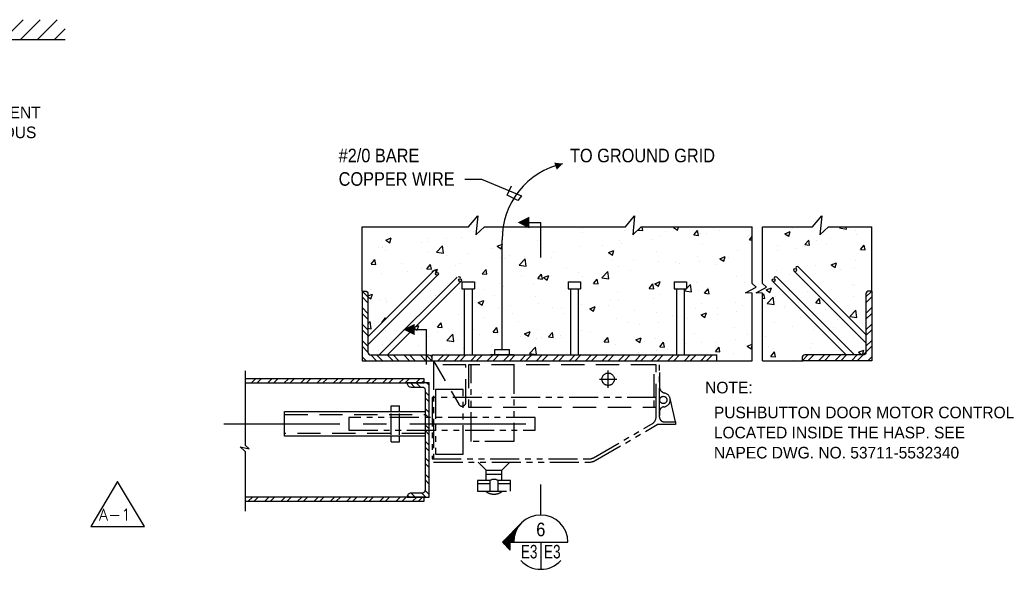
# Model space of a CAD drawing. Extents: x -762 to 3250, y 148 to 2899.
# Tile 4 of 9: x 12 to 1029, y 1613 to 2180. Entities that reach past the tile are written whole.
import ezdxf
from ezdxf.enums import TextEntityAlignment as Align

# ---------------------------------------------------------------- set-up
doc = ezdxf.new("R2010")
doc.units = 0
doc.header["$LTSCALE"] = 96
doc.header["$MEASUREMENT"] = 0
for name, pattern in [('CENTER', [2, 1.25, -0.25, 0.25, -0.25]), ('HIDDEN', [0.375, 0.25, -0.125]), ('PHANTOM', [2.5, 1.25, -0.25, 0.25, -0.25, 0.25, -0.25]), ('PHANTOM4', [0.625, 0.3125, -0.0625, 0.0625, -0.0625, 0.0625, -0.0625])]:
    doc.linetypes.add(name, pattern=pattern)
doc.layers.get('0').update_dxf_attribs({"linetype": 'CONTINUOUS'})
for name, color, linetype in [('E2', 2, 'CONTINUOUS'), ('REV-A1', 2, 'CONTINUOUS'), ('S2', 7, 'CONTINUOUS'), ('S3', 4, 'CONTINUOUS'), ('S4', 2, 'CONTINUOUS'), ('S5', 1, 'CONTINUOUS'), ('S6', 1, 'CONTINUOUS'), ('S7', 3, 'CONTINUOUS')]:
    doc.layers.add(name, color=color, linetype=linetype)
doc.styles.add('L120', font='simplex.shx', dxfattribs={"height": 13.44})
doc.styles.get("Standard").update_dxf_attribs({"font": 'sx-frac.shx'})
doc.styles.add('SX-FRAC', font='SX-FRAC.shx', dxfattribs={"width": 0.9, "height": 14})

# ---------------------------------------------------------------- blocks, each defined once
blk = doc.blocks.new('*X24')
at = {"color": 0}
for p, q in [((204.3, 1388.7), (221.7, 1406.1)), ((218.6, 1385.4), (239.4, 1406.1)), ((236.3, 1385.4), (257, 1406.1)), ((254, 1385.4), (274.7, 1406.1)), ((271.7, 1385.4), (292.4, 1406.1)), ((289.3, 1385.4), (310.1, 1406.1)), ((307, 1385.4), (327.7, 1406.1)), ((324.7, 1385.4), (345.4, 1406.1)), ((342.4, 1385.4), (363.1, 1406.1)), ((360, 1385.4), (380.8, 1406.1)), ((377.7, 1385.4), (398.5, 1406.1)), ((395.4, 1385.4), (416.1, 1406.1)), ((413.1, 1385.4), (433.8, 1406.1)), ((430.8, 1385.4), (451.5, 1406.1)), ((448.4, 1385.4), (469.2, 1406.1)), ((466.1, 1385.4), (486.8, 1406.1)), ((483.8, 1385.4), (504.5, 1406.1)), ((501.5, 1385.4), (522.2, 1406.1)), ((519.1, 1385.4), (539.9, 1406.1)), ((536.8, 1385.4), (557.6, 1406.1)), ((554.5, 1385.4), (575.2, 1406.1)), ((572.2, 1385.4), (592.9, 1406.1)), ((589.9, 1385.4), (610.6, 1406.1)), ((607.5, 1385.4), (628.3, 1406.1)), ((625.2, 1385.4), (645.9, 1406.1)), ((642.9, 1385.4), (663.6, 1406.1)), ((660.6, 1385.4), (681.3, 1406.1)), ((678.2, 1385.4), (699, 1406.1)), ((695.9, 1385.4), (707.1, 1396.5))]:
    blk.add_line(p, q, dxfattribs=at)
blk = doc.blocks.new('A-1')
at = {"layer": 'REV-A1'}
blk.add_lwpolyline([(-28, -19.2), (27.5, -19.2), (-0.3, 27.2)], close=True, dxfattribs=at)
at = {"layer": 'REV-A1', "style": 'L120'}
blk.add_text('A-1', height=12, dxfattribs=at).set_placement((-2.8, -13.2), align=Align.CENTER)
blk = doc.blocks.new('*X10')
at = {"color": 0}
for p, q in [((636.8, 1120), (636.8, 1120)), ((696.2, 1120), (696.2, 1120)), ((742.2, 1123.6), (742.2, 1123.6)), ((753.5, 1118.2), (754.6, 1119.5)), ((758.3, 1117.7), (757.6, 1121.3)), ((790, 1120.8), (791.3, 1121.3)), ((790, 1120.8), (793.9, 1118.1)), ((793.9, 1118.1), (795, 1121.3)), ((492.8, 1107.8), (498.4, 1110)), ((496.8, 1105.1), (498.4, 1110)), ((536.4, 1109.1), (536.4, 1109.1)), ((555.9, 1109.4), (555.9, 1109.4)), ((570.5, 1110.8), (570.5, 1110.8)), ((583, 1117.1), (583, 1117.1)), ((586.2, 1113.3), (586.2, 1113.3)), ((612, 1116.8), (612, 1116.8)), ((695.5, 1115.6), (695.5, 1115.6)), ((738.9, 1118.2), (738.9, 1118.2)), ((753.5, 1118.2), (758.3, 1117.7)), ((775.2, 1112.5), (775.2, 1112.5)), ((781.6, 1116.4), (781.6, 1116.4)), ((810.9, 1113.1), (814.7, 1117.7)), ((810.9, 1113.1), (815.6, 1112.7)), ((815.6, 1112.7), (814.7, 1117.7)), ((815.6, 1117.6), (815.6, 1117.6)), ((817.4, 1115), (817.4, 1115)), ((824.3, 1114.6), (824.3, 1114.6)), ((837.4, 1117.6), (837.4, 1117.6)), ((866, 1111.6), (866, 1111.6)), ((867, 1112.8), (867, 1112.8)), ((868.2, 1108.1), (871.1, 1111.5)), ((485.4, 1100.1), (485.4, 1100.1)), ((489, 1100), (489, 1100)), ((489.7, 1101.1), (489.7, 1101.1)), ((492.8, 1107.8), (496.8, 1105.1)), ((530.1, 1105.6), (530.1, 1105.6)), ((535.9, 1106.7), (535.9, 1106.7)), ((545.2, 1095.3), (551.4, 1101.8)), ((552.3, 1094.2), (551.4, 1101.8)), ((602.2, 1099.6), (602.2, 1099.6)), ((607.8, 1101.4), (613.4, 1103.6)), ((607.8, 1101.4), (611.8, 1098.7)), ((611.8, 1098.7), (613.4, 1103.6)), ((648.9, 1107.6), (648.9, 1107.6)), ((692.5, 1100.9), (692.5, 1100.9)), ((716.6, 1101.7), (716.6, 1101.7)), ((734.1, 1106.9), (734.1, 1106.9)), ((736.6, 1104.4), (736.6, 1104.4)), ((766.9, 1108.3), (766.9, 1108.3)), ((819.4, 1103.6), (819.4, 1103.6)), ((868.2, 1108.1), (871.1, 1107.9)), ((492.6, 1097.3), (492.6, 1097.3)), ((535.3, 1095.5), (535.3, 1095.5)), ((545.2, 1095.3), (552.3, 1094.2)), ((555.5, 1091.6), (555.5, 1091.6)), ((578, 1093.7), (578, 1093.7)), ((611.1, 1090.1), (611.1, 1090.1)), ((615.7, 1088.4), (615.7, 1088.4)), ((620.7, 1091.9), (620.7, 1091.9)), ((630.5, 1082), (636.8, 1088.5)), ((635.7, 1091.1), (635.7, 1091.1)), ((637.6, 1080.9), (636.8, 1088.5)), ((652.1, 1095.8), (652.1, 1095.8)), ((663.4, 1090.1), (663.4, 1090.1)), ((666, 1095.1), (666, 1095.1)), ((722.8, 1095), (728.4, 1097.2)), ((722.8, 1095), (726.7, 1092.3)), ((726.7, 1092.3), (728.4, 1097.2)), ((772.7, 1095.6), (772.7, 1095.6)), ((814.6, 1091), (814.6, 1091)), ((837.7, 1088.6), (843.3, 1090.7)), ((837.7, 1088.6), (841.7, 1085.9)), ((841.7, 1085.9), (843.3, 1090.7)), ((846.7, 1090.1), (846.7, 1090.1)), ((856.2, 1097), (856.2, 1097)), ((477.7, 1083.1), (481.5, 1087.7)), ((477.7, 1083.1), (482.4, 1082.7)), ((482.4, 1082.7), (481.5, 1087.7)), ((508.9, 1083.6), (508.9, 1083.6)), ((529.1, 1079), (529.1, 1079)), ((535, 1078.1), (538.9, 1082.7)), ((535, 1078.1), (539.8, 1077.7)), ((539.8, 1077.7), (538.9, 1082.7)), ((565.2, 1081.8), (565.2, 1081.8)), ((569.5, 1084.1), (569.5, 1084.1)), ((630.5, 1082), (637.6, 1080.9)), ((679.4, 1079.6), (679.4, 1079.6)), ((726.1, 1087.6), (726.1, 1087.6)), ((733.1, 1080.2), (733.1, 1080.2)), ((748.8, 1086.5), (748.8, 1086.5)), ((774.2, 1085.9), (774.2, 1085.9)), ((791.5, 1084.7), (791.5, 1084.7)), ((796.4, 1083.4), (796.4, 1083.4)), ((816.4, 1086.1), (816.4, 1086.1)), ((834.2, 1082.9), (834.2, 1082.9)), ((488, 1073.4), (488, 1073.4)), ((514.9, 1075.2), (514.9, 1075.2)), ((534.9, 1077.8), (534.9, 1077.8)), ((540.6, 1075.6), (542.7, 1076.4)), ((540.6, 1075.6), (541.3, 1075.1)), ((543.1, 1076.6), (546.2, 1077.8)), ((545, 1074.4), (546.2, 1077.8)), ((592.4, 1073), (596.3, 1077.6)), ((592.4, 1073), (597.2, 1072.6)), ((597.2, 1072.6), (596.3, 1077.6)), ((632.8, 1071.6), (632.8, 1071.6)), ((649.8, 1068), (653.7, 1072.6)), ((649.8, 1068), (654.6, 1067.6)), ((651.2, 1069.1), (651.2, 1069.1)), ((654.6, 1067.6), (653.7, 1072.6)), ((655.5, 1069.2), (661.1, 1071.4)), ((655.5, 1069.2), (659.5, 1066.5)), ((659.5, 1066.5), (661.1, 1071.4)), ((691.6, 1074.2), (691.6, 1074.2)), ((695.5, 1070.2), (695.5, 1070.2)), ((715.5, 1072.8), (715.5, 1072.8)), ((715.9, 1068.8), (722.1, 1075.3)), ((715.9, 1068.8), (723, 1067.7)), ((723, 1067.7), (722.1, 1075.3)), ((745.8, 1076.8), (745.8, 1076.8)), ((855.2, 1070.4), (855.2, 1070.4)), ((586.1, 1063.6), (586.1, 1063.6)), ((610.1, 1063.5), (610.1, 1063.5)), ((614.7, 1059.5), (614.7, 1059.5)), ((645, 1063.5), (645, 1063.5)), ((707.2, 1063), (711, 1067.6)), ((707.2, 1063), (712, 1062.6)), ((712, 1062.6), (711, 1067.6)), ((764.6, 1058), (768.4, 1062.6)), ((764.6, 1058), (769.4, 1057.6)), ((769.4, 1057.6), (768.4, 1062.6)), ((770.5, 1062.8), (776.1, 1064.9)), ((770.5, 1062.8), (774.5, 1060.1)), ((773.2, 1059.2), (773.2, 1059.2)), ((774.5, 1060.1), (776.1, 1064.9)), ((803.3, 1057.7), (807.5, 1062.1)), ((808.4, 1054.5), (807.5, 1062.1)), ((813.6, 1064.4), (813.6, 1064.4)), ((822, 1053), (825.8, 1057.6)), ((825.7, 1058.5), (825.7, 1058.5)), ((826.7, 1052.5), (825.8, 1057.6)), ((862.7, 1063.9), (862.7, 1063.9)), ((474.3, 1050.2), (478.9, 1052)), ((474.3, 1049.2), (477.3, 1047.1)), ((477, 1056.5), (477, 1056.5)), ((477.3, 1047.1), (478.9, 1052)), ((492.8, 1047.6), (492.8, 1047.6)), ((519.7, 1054.7), (519.7, 1054.7)), ((544.1, 1050.2), (544.1, 1050.2)), ((562.4, 1052.9), (562.4, 1052.9)), ((568.5, 1057.5), (568.5, 1057.5)), ((594.7, 1056.9), (594.7, 1056.9)), ((605.1, 1051.1), (605.1, 1051.1)), ((647.8, 1049.3), (647.8, 1049.3)), ((732.2, 1053.6), (732.2, 1053.6)), ((769.4, 1047.9), (769.4, 1047.9)), ((775.3, 1051.9), (775.3, 1051.9)), ((801.3, 1055.6), (803.1, 1057.4)), ((801.3, 1055.6), (808.4, 1054.5)), ((816.1, 1055.9), (816.1, 1055.9)), ((822, 1053), (826.7, 1052.5)), ((487.1, 1046.7), (487.1, 1046.7)), ((493.8, 1043.6), (493.8, 1043.6)), ((493.9, 1045.7), (493.9, 1045.7)), ((588.3, 1043.4), (593.9, 1045.6)), ((588.3, 1043.4), (592.3, 1040.7)), ((592.3, 1040.7), (593.9, 1045.6)), ((622, 1040.3), (622, 1040.3)), ((650.2, 1042.5), (650.2, 1042.5)), ((664.7, 1038.5), (664.7, 1038.5)), ((674.5, 1038.6), (674.5, 1038.6)), ((694.5, 1041.2), (694.5, 1041.2)), ((703.3, 1037), (708.9, 1039.1)), ((707.3, 1034.3), (708.9, 1039.1)), ((722.8, 1039.9), (722.8, 1039.9)), ((724.8, 1045.2), (724.8, 1045.2)), ((733.2, 1045.6), (733.2, 1045.6)), ((812.7, 1037.7), (812.7, 1037.7)), ((818.7, 1042), (818.7, 1042)), ((835.2, 1038.3), (835.2, 1038.3)), ((854.2, 1043.7), (854.2, 1043.7)), ((861.4, 1040.2), (861.4, 1040.2)), ((488.8, 1022.9), (492.6, 1027.5)), ((492.8, 1026.6), (492.6, 1027.5)), ((567.6, 1030.9), (567.6, 1030.9)), ((593.7, 1028), (593.7, 1028)), ((609.1, 1036.9), (609.1, 1036.9)), ((624, 1032), (624, 1032)), ((676.1, 1031.9), (676.1, 1031.9)), ((703.3, 1037), (707.3, 1034.3)), ((707.4, 1036.7), (707.4, 1036.7)), ((750.1, 1034.9), (750.1, 1034.9)), ((772.3, 1032.6), (772.3, 1032.6)), ((788.6, 1030.3), (788.6, 1030.3)), ((818.3, 1030.6), (823.9, 1032.7)), ((818.3, 1030.6), (822.2, 1027.9)), ((822.2, 1027.9), (823.9, 1032.7)), ((835.5, 1031.3), (835.5, 1031.3)), ((855.1, 1033.6), (855.1, 1033.6)), ((474.3, 1021.4), (476.6, 1023.9)), ((477.5, 1016.3), (476.6, 1023.9)), ((486.1, 1020.1), (486.1, 1020.1)), ((488.8, 1022.9), (489.1, 1022.9)), ((524, 1018.7), (526.7, 1019.7)), ((525.1, 1014.9), (526.7, 1019.7)), ((546.1, 1017.9), (550, 1022.5)), ((546.1, 1017.9), (550.9, 1017.5)), ((550.9, 1017.5), (550, 1022.5)), ((573.6, 1025.3), (573.6, 1025.3)), ((603.5, 1012.9), (607.4, 1017.5)), ((608.3, 1012.5), (607.4, 1017.5)), ((629.5, 1023.8), (629.5, 1023.8)), ((731.2, 1027), (731.2, 1027)), ((741.9, 1022.3), (741.9, 1022.3)), ((754.3, 1020.3), (754.3, 1020.3)), ((774.3, 1023), (774.3, 1023)), ((804.6, 1027), (804.6, 1027)), ((853.2, 1017.1), (853.2, 1017.1)), ((474.3, 1016.8), (477.5, 1016.3)), ((522.2, 1016.9), (525.1, 1014.9)), ((536.1, 1007.8), (536.1, 1007.8)), ((546.5, 1012.2), (546.5, 1012.2)), ((555.8, 1004.1), (562, 1010.6)), ((562.9, 1003), (562, 1010.6)), ((582.8, 1015.8), (582.8, 1015.8)), ((589.2, 1010.4), (589.2, 1010.4)), ((603.5, 1012.9), (608.3, 1012.5)), ((608.1, 1010.2), (608.1, 1010.2)), ((631.9, 1008.6), (631.9, 1008.6)), ((636.1, 1011.2), (641.7, 1013.3)), ((636.1, 1011.2), (640, 1008.5)), ((640, 1008.5), (641.7, 1013.3)), ((649.2, 1015.9), (649.2, 1015.9)), ((653.4, 1007.1), (653.4, 1007.1)), ((660.9, 1007.9), (664.8, 1012.4)), ((660.9, 1007.9), (665.7, 1007.4)), ((665.7, 1007.4), (664.8, 1012.4)), ((673.5, 1009.7), (673.5, 1009.7)), ((674.6, 1006.8), (674.6, 1006.8)), ((695.3, 1014.3), (695.3, 1014.3)), ((703.8, 1013.7), (703.8, 1013.7)), ((718.3, 1002.8), (722.1, 1007.4)), ((723.1, 1002.4), (722.1, 1007.4)), ((751, 1004.8), (756.6, 1006.9)), ((755, 1002.1), (756.6, 1006.9)), ((811.7, 1011.1), (811.7, 1011.1)), ((865.8, 1010.3), (865.8, 1010.3)), ((526.2, 999.1), (526.2, 999.1)), ((555.8, 1004.1), (562.9, 1003)), ((566.6, 1004.2), (566.6, 1004.2)), ((602, 998.3), (602, 998.3)), ((602.9, 1000.4), (602.9, 1000.4)), ((641.1, 990.9), (647.4, 997.4)), ((648.3, 989.8), (647.4, 997.4)), ((648.6, 1006.3), (648.6, 1006.3)), ((717.3, 1005), (717.3, 1005)), ((718.3, 1002.8), (723.1, 1002.4)), ((730.2, 1000.4), (730.2, 1000.4)), ((751, 1004.8), (755, 1002.1)), ((760, 1003.2), (760, 1003.2)), ((771.3, 1006), (771.3, 1006)), ((775.7, 997.8), (779.5, 1002.4)), ((775.7, 997.8), (780.5, 997.4)), ((780.5, 997.4), (779.5, 1002.4)), ((802.7, 1001.4), (802.7, 1001.4)), ((819.1, 1002.3), (819.1, 1002.3)), ((833.1, 992.8), (836.9, 997.4)), ((834.1, 1002.1), (834.1, 1002.1)), ((837.8, 992.4), (836.9, 997.4)), ((854.1, 1004.7), (854.1, 1004.7)), ((866, 998.4), (871.1, 1000.3)), ((866, 998.4), (870, 995.7)), ((870, 995.7), (871.1, 998.9)), ((552.6, 993.8), (552.6, 993.8)), ((555.3, 990.3), (555.3, 990.3)), ((572.6, 996.4), (572.6, 996.4)), ((641.1, 990.9), (648.3, 989.8)), ((648.2, 989.2), (648.2, 989.2)), ((753.3, 991.4), (753.3, 991.4)), ((772.5, 994.3), (772.5, 994.3)), ((783.6, 995.4), (783.6, 995.4)), ((833.1, 992.8), (837.8, 992.4)), ((852.3, 990.5), (852.3, 990.5))]:
    blk.add_line(p, q, dxfattribs=at)
blk = doc.blocks.new('*X11')
at = {"color": 0}
for p, q in [((528.1, 1052.4), (528.1, 1052.4)), ((539.4, 1055.6), (539.4, 1055.6)), ((536.6, 1043.9), (536.6, 1043.9)), ((492.8, 1014.7), (492.8, 1014.7)), ((503.8, 1014), (503.8, 1014)), ((489.5, 999.8), (489.5, 999.8)), ((485.1, 993.5), (485.1, 993.5))]:
    blk.add_line(p, q, dxfattribs=at)
blk = doc.blocks.new('*X13')
at = {"color": 0}
for p, q in [((896.3, 1076), (896.3, 1076)), ((909.4, 1071.9), (909.4, 1071.9)), ((885.5, 1056.4), (891.1, 1058.5)), ((889.5, 1053.7), (891.1, 1058.5)), ((882, 1051.1), (883.2, 1052.5)), ((882, 1047.7), (884.1, 1047.5)), ((884.1, 1047.5), (883.2, 1052.5)), ((885.5, 1056.4), (889.5, 1053.7)), ((886.7, 1042.3), (892.9, 1048.8)), ((893.8, 1041.2), (892.9, 1048.8)), ((895.3, 1049.4), (895.3, 1049.4)), ((928.6, 1054.3), (928.6, 1054.3)), ((936.7, 1042.9), (940.6, 1047.5)), ((941.5, 1042.5), (940.6, 1047.5)), ((886.7, 1042.3), (893.8, 1041.2)), ((904.1, 1038.4), (904.1, 1038.4)), ((905.5, 1040.2), (905.5, 1040.2)), ((936.7, 1042.9), (941.5, 1042.5)), ((920.9, 1027.7), (920.9, 1027.7)), ((946.8, 1036.6), (946.8, 1036.6)), ((894.3, 1022.7), (894.3, 1022.7)), ((912.4, 1018.3), (912.4, 1018.3)), ((955, 1018), (955, 1018)), ((959.1, 1026.3), (959.1, 1026.3)), ((963.6, 1025.9), (963.6, 1025.9)), ((884.4, 1008.7), (884.4, 1008.7)), ((934.9, 1015.3), (934.9, 1015.3)), ((975.3, 1007.2), (975.3, 1007.2)), ((888.1, 997.8), (888.1, 997.8)), ((933.8, 1001.2), (933.8, 1001.2)), ((890.4, 987.8), (894.3, 992.4)), ((890.4, 987.8), (895.2, 987.4)), ((893.3, 996.1), (893.3, 996.1)), ((895.2, 987.4), (894.3, 992.4)), ((930.9, 996), (930.9, 996)), ((964.2, 990.4), (964.2, 990.4)), ((973.6, 994.2), (973.6, 994.2)), ((981, 992), (986.6, 994.1)), ((981, 992), (983.6, 990.2)), ((985.4, 990.5), (986.6, 994.1)), ((913.9, 983.8), (913.9, 983.8))]:
    blk.add_line(p, q, dxfattribs=at)
blk = doc.blocks.new('*X12')
at = {"color": 0}
for p, q in [((912.7, 1119.6), (912.7, 1119.6)), ((935.6, 1120), (935.6, 1120)), ((961.4, 1120.3), (962.5, 1121.3)), ((961.4, 1120.3), (968.6, 1119.2)), ((968.6, 1119.2), (968.3, 1121.3)), ((904.9, 1114.4), (910.5, 1116.6)), ((904.9, 1114.4), (908.9, 1111.7)), ((908.9, 1111.7), (910.5, 1116.6)), ((909.7, 1111), (909.7, 1111)), ((952.4, 1109.2), (952.4, 1109.2)), ((978.3, 1118.2), (978.3, 1118.2)), ((979.2, 1113.8), (979.2, 1113.8)), ((897.2, 1102.6), (897.2, 1102.6)), ((917.2, 1099.4), (917.2, 1099.4)), ((925.6, 1103.1), (929.5, 1107.7)), ((925.6, 1103.1), (930.4, 1102.7)), ((930.4, 1102.7), (929.5, 1107.7)), ((937.6, 1107.8), (937.6, 1107.8)), ((947.5, 1103.3), (947.5, 1103.3)), ((983, 1098.1), (986.9, 1102.7)), ((987.8, 1097.7), (986.9, 1102.7)), ((897.2, 1096.7), (897.2, 1096.7)), ((983, 1098.1), (987.8, 1097.7)), ((919.6, 1079.3), (919.6, 1079.3)), ((936.7, 1081.1), (936.7, 1081.1)), ((952.7, 1082.2), (958.3, 1084.3)), ((952.7, 1082.2), (956.7, 1079.5)), ((956, 1079.9), (956, 1079.9)), ((956.7, 1079.5), (958.3, 1084.3)), ((977, 1078.4), (977, 1078.4)), ((978.2, 1087.1), (978.2, 1087.1)), ((962.3, 1077.5), (962.3, 1077.5)), ((975.2, 1062.3), (975.2, 1062.3)), ((977.2, 1060.5), (977.2, 1060.5)), ((976, 1049.5), (976, 1049.5)), ((956, 1046.9), (956, 1046.9)), ((972, 1029.1), (978.3, 1035.6)), ((972, 1029.1), (979.2, 1028)), ((976.3, 1033.9), (976.3, 1033.9)), ((979.2, 1028), (978.3, 1035.6)), ((985.3, 1022), (985.3, 1022))]:
    blk.add_line(p, q, dxfattribs=at)

msp = doc.modelspace()

# ---------------------------------------------------------------- linework, layer by layer
at = {"color": 2}
msp.add_line((58.89408, 2159.04347), (-443.8647, 2159.04347), dxfattribs=at)
at = {"color": 1, "linetype": 'PHANTOM4'}
msp.add_line((439.47279, 1827.78803), (439.47279, 1723.20857), dxfattribs=at)
at = {"layer": 'S2', "color": 4}
for p, q in [((510.18166, 1839.51184), (510.18166, 1952.68331)), ((498.32437, 1834.42573), (522.03895, 1834.42573))]:
    msp.add_line(p, q, dxfattribs=at)
at = {"layer": 'S2', "color": 3}
for p, q in [((365.60311, 1899.78803), (365.60311, 1827.78803)), ((891.91739, 1899.78803), (891.91739, 1827.78803)), ((437.60311, 1833.78803), (731.8102, 1833.78803)), ((437.60311, 1833.78803), (437.60311, 1827.78803)), ((731.8102, 1827.78803), (731.8102, 1833.78803)), ((365.60311, 1827.78803), (437.60311, 1827.78803)), ((437.60311, 1827.78803), (731.8102, 1827.78803)), ((891.91739, 1827.78803), (819.91739, 1827.78803)), ((285.40765, 1775.49131), (430.75675, 1775.49131)), ((285.40765, 1749.88086), (285.40765, 1775.49131)), ((430.75675, 1749.88086), (285.40765, 1749.88086))]:
    msp.add_line(p, q, dxfattribs=at)
at = {"layer": 'S2', "color": 4, "linetype": 'PHANTOM4'}
for p, q in [((502.58419, 1834.42573), (502.58419, 1839.51184)), ((502.58419, 1839.51184), (517.77913, 1839.51184)), ((517.77913, 1834.42573), (517.77913, 1839.51184))]:
    msp.add_line(p, q, dxfattribs=at)
at = {"layer": 'S2', "color": 2, "linetype": 'HIDDEN'}
for p, q in [((667.09126, 1823.69143), (475.35105, 1823.69143)), ((475.35105, 1823.69143), (475.35105, 1779.94814)), ((667.09126, 1789.84421), (667.09126, 1823.69143)), ((669.37543, 1779.94814), (669.37543, 1823.69143)), ((475.35105, 1779.94814), (669.37543, 1779.94814)), ((285.40765, 1772.49131), (430.75675, 1772.49131)), ((430.75675, 1752.88086), (285.40765, 1752.88086))]:
    msp.add_line(p, q, dxfattribs=at)
at = {"layer": 'S2', "color": 1, "linetype": 'PHANTOM4'}
for p, q in [((672.70721, 1769.71464), (672.70721, 1827.78803)), ((606.36675, 1724.9411), (670.44053, 1761.93411)), ((439.47279, 1723.20857), (599.90086, 1723.20857))]:
    msp.add_line(p, q, dxfattribs=at)
at = {"layer": 'S2', "color": 1, "linetype": 'PHANTOM'}
for p, q in [((619.68807, 1799.78361), (619.68807, 1817.78361)), ((610.68807, 1808.78361), (628.68807, 1808.78361))]:
    msp.add_line(p, q, dxfattribs=at)
at = {"layer": 'S2', "color": 2}
msp.add_line((667.09126, 1779.94814), (667.09126, 1786.65347), dxfattribs=at)
at = {"layer": 'S2', "color": 3}
for points in [[(475.56261, 1965.88185), (485.08999, 1977.451), (483.04841, 1957.71538), (491.89526, 1965.88185)], [(637.52801, 1965.88185), (647.05539, 1977.451), (645.01381, 1957.71538), (653.86066, 1965.88185)], [(830.79765, 1965.88185), (840.32503, 1977.451), (838.28345, 1957.71538), (847.1303, 1965.88185)], [(365.60311, 1965.88185), (475.56261, 1965.88185)], [(365.60311, 1899.78803), (365.60311, 1965.88185)], [(491.89526, 1965.88185), (637.52801, 1965.88185)], [(653.86066, 1965.88185), (768.36987, 1965.88185)], [(768.36987, 1827.78803), (768.36987, 1897.42441), (761.65815, 1897.87196), (772.39691, 1903.69006), (768.36987, 1907.71799), (768.36987, 1965.88185)], [(779.10863, 1827.78803), (779.10863, 1897.42441), (772.39691, 1897.87196), (783.13567, 1903.69006), (779.10863, 1907.71799), (779.10863, 1965.88185)], [(779.10863, 1965.88185), (830.79765, 1965.88185)], [(847.1303, 1965.88185), (891.91739, 1965.88185)], [(891.91739, 1899.78803), (891.91739, 1965.88185)], [(669.37543, 1823.69143), (667.09126, 1823.69143)], [(731.8102, 1827.78803), (768.36987, 1827.78803)], [(779.10863, 1827.78803), (819.91739, 1827.78803)], [(244.86119, 1817.45819), (244.86119, 1809.11412)], [(244.86119, 1804.91412), (429.54262, 1804.91412), (429.54262, 1809.11412), (244.86119, 1809.11412)], [(244.86119, 1809.11412), (244.86119, 1804.91412)], [(244.86119, 1804.91412), (244.86119, 1740.77189)], [(244.86119, 1734.35591), (239.66642, 1738.93875), (248.83365, 1737.10561), (244.86119, 1740.77189)], [(244.86119, 1734.35591), (244.86119, 1687.10585)], [(244.86119, 1682.90585), (429.54262, 1682.90585), (429.54262, 1687.10585), (244.86119, 1687.10585)], [(244.86119, 1687.10585), (244.86119, 1682.90585)], [(244.86119, 1682.90585), (244.86119, 1672.64024)]]:
    msp.add_lwpolyline(points, dxfattribs=at)
for points in [[(365.60311, 1899.78803), (368.60311, 1899.78803, -0.4142135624), (371.60311, 1896.78803), (371.60311, 1836.78803, 0.4142135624), (374.60311, 1833.78803), (434.60311, 1833.78803, -0.4142135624), (437.60311, 1830.78803), (437.60311, 1827.78803)], [(891.91739, 1899.78803), (888.91739, 1899.78803, 0.4142135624), (885.91739, 1896.78803), (885.91739, 1836.78803, -0.4142135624), (882.91739, 1833.78803), (822.91739, 1833.78803, 0.4142135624), (819.91739, 1830.78803), (819.91739, 1827.78803)]]:
    msp.add_lwpolyline(points, format="xyb", dxfattribs=at)
at = {"layer": 'S2', "color": 2, "linetype": 'HIDDEN'}
msp.add_lwpolyline([(439.47279, 1827.78803), (465.33813, 1782.98795, 0.767326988), (472.79451, 1784.98588), (472.79451, 1823.69143), (441.83796, 1823.69143)], format="xyb", dxfattribs=at)
at = {"layer": 'S2', "color": 1, "linetype": 'PHANTOM4'}
for points in [[(478.24434, 1744.63874), (478.24434, 1823.69143)], [(522.41545, 1823.69143), (522.41545, 1744.63874), (478.24434, 1744.63874)], [(689.36125, 1764.82475), (683.63696, 1789.05245)], [(493.66385, 1715.01273), (485.46801, 1723.20857)], [(509.96079, 1715.01273), (518.15663, 1723.20857)], [(493.66385, 1715.01273), (509.96079, 1715.01273)], [(493.66385, 1704.24729), (493.66385, 1715.01273)], [(493.66385, 1710.97569), (509.96079, 1710.97569)], [(509.96079, 1704.24729), (509.96079, 1715.01273)], [(497.7007, 1704.24729), (484.84257, 1704.24729)], [(484.84257, 1704.24729), (484.84257, 1693.33234), (518.78207, 1693.33234), (518.78207, 1704.24729), (505.92393, 1704.24729)], [(484.84257, 1701.25689), (497.7007, 1701.25689)], [(497.7007, 1693.33234), (497.7007, 1704.24729)], [(505.92393, 1693.33234), (505.92393, 1704.24729)], [(505.92393, 1701.25689), (518.78207, 1701.25689)]]:
    msp.add_lwpolyline(points, dxfattribs=at)
for points in [[(672.70721, 1815.66152), (672.70721, 1800.97103, 0.3574688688), (678.06112, 1794.43932, 0.3574688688)], [(677.13062, 1780.24156, 0.3948230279), (672.70721, 1775.51302), (672.70721, 1771.40362)], [(672.70721, 1769.71464, 0.4142135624), (677.5971, 1764.82475), (689.36125, 1764.82475), (689.36125, 1761.98387), (670.62623, 1761.98387, 0.1316524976), (670.44053, 1761.93411, 0.1316524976)]]:
    msp.add_lwpolyline(points, format="xyb", dxfattribs=at)
at = {"layer": 'S2', "color": 3}
msp.add_lwpolyline([(411.98731, 1804.91412, 0.4142135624), (416.18731, 1800.71412), (427.61697, 1800.71412, -0.4142135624), (430.75675, 1797.57434), (430.75675, 1694.40446, -0.4142135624), (427.61697, 1691.26468), (416.14614, 1691.26468, 0.4142135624), (411.98731, 1687.10585), (429.54262, 1687.10585), (434.95675, 1687.10585), (434.95675, 1804.91412), (429.54262, 1804.91412)], format="xyb", close=True, dxfattribs=at)
at = {"layer": 'S2', "color": 1, "linetype": 'PHANTOM4'}
msp.add_lwpolyline([(604.70086, 1727.82651), (664.57543, 1762.3951, 0.2679491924), (669.37543, 1770.70894), (669.37543, 1789.84421), (437.9414, 1789.84421), (437.9414, 1726.54035), (599.90086, 1726.54035, 0.1316524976)], format="xyb", close=True, dxfattribs=at)
for points in [[(441.27357, 1731.38658), (470.05136, 1731.38658), (470.05136, 1798.02222), (441.27357, 1798.02222)], [(544.30924, 1769.18149), (351.85436, 1769.18149), (351.85436, 1756.19068), (544.30924, 1756.19068)]]:
    msp.add_lwpolyline(points, close=True, dxfattribs=at)
at = {"layer": 'S2', "color": 3, "linetype": 'HIDDEN'}
for points in [[(395.73158, 1775.49131), (395.73158, 1781.28106)], [(395.73158, 1781.28106), (404.10432, 1781.28106)], [(404.10432, 1775.49131), (404.10432, 1781.28106)], [(395.73158, 1744.09111), (395.73158, 1749.88086)], [(404.10432, 1744.09111), (404.10432, 1749.88086)], [(395.73158, 1744.09111), (404.10432, 1744.09111)]]:
    msp.add_lwpolyline(points, dxfattribs=at)
at = {"layer": 'S2', "color": 2, "linetype": 'HIDDEN'}
for points in [[(395.73158, 1751.42393), (395.73158, 1773.51828)], [(404.10432, 1751.42393), (404.10432, 1773.51828)]]:
    msp.add_lwpolyline(points, dxfattribs=at)
at = {"layer": 'S2', "color": 1, "linetype": 'PHANTOM'}
msp.add_circle((619.68807, 1808.78361), 6.42907, dxfattribs=at)
at = {"layer": 'S2', "color": 1, "linetype": 'PHANTOM4'}
msp.add_circle((676.65262, 1787.40226), 3.73783, dxfattribs=at)
at = {"layer": 'S2', "color": 4}
msp.add_arc((589.92531, 1953.34524), 79.7464, 102.51284924, 180.47558703, dxfattribs=at)
at = {"layer": 'S2', "color": 1, "linetype": 'PHANTOM4'}
for centre, radius, start, end in [((676.65262, 1787.40226), 7.17664, 273.81900734, 78.68155369), ((599.90086, 1736.14035), 12.93178, 270, 300), ((501.81232, 1697.77885), 7.6646, 57.55823732, 122.44176268), ((501.81232, 1704.24729), 14.05487, 230.94993313, 309.05006687)]:
    msp.add_arc(centre, radius, start, end, dxfattribs=at)
at = {"layer": 'S2', "color": 3}
msp.add_solid([(572.651, 2031.19751), (566.57397, 2024.94293), (572.651, 2031.19751), (564.00112, 2032.30638)], dxfattribs=at)
at = {"layer": 'S3', "color": 4}
for p, q in [((885.91739, 1854.80401), (816.04538, 1924.67602)), ((371.60311, 1852.67332), (439.67898, 1920.74919)), ((371.60311, 1844.18803), (443.92162, 1916.50655)), ((383.33265, 1833.78803), (463.5986, 1914.05398)), ((874.03045, 1833.78803), (793.7645, 1914.05398)), ((885.91739, 1846.31873), (811.80274, 1920.43338)), ((391.81793, 1833.78803), (467.84124, 1909.81134)), ((865.54517, 1833.78803), (789.52186, 1909.81134))]:
    msp.add_line(p, q, dxfattribs=at)
at = {"layer": 'S3'}
for points in [[(468.73348, 1909.12951), (468.73348, 1902.00442)], [(468.73348, 1909.12951), (481.54826, 1909.12951)], [(468.73348, 1902.00442), (481.54826, 1902.00442)], [(471.13348, 1902.00442), (471.13348, 1833.78803)], [(479.14826, 1902.00442), (479.14826, 1833.78803)], [(481.54826, 1909.12951), (481.54826, 1902.00442)], [(578.26885, 1909.12951), (591.08363, 1909.12951)], [(578.26885, 1909.12951), (578.26885, 1902.00442)], [(578.26885, 1902.00442), (591.08363, 1902.00442)], [(580.66885, 1902.00442), (580.66885, 1833.78803)], [(588.68363, 1902.00442), (588.68363, 1833.78803)], [(591.08363, 1909.12951), (591.08363, 1902.00442)], [(687.80421, 1909.12951), (700.61899, 1909.12951)], [(687.80421, 1909.12951), (687.80421, 1902.00442)], [(687.80421, 1902.00442), (700.61899, 1902.00442)], [(690.20421, 1902.00442), (690.20421, 1833.78803)], [(698.21899, 1902.00442), (698.21899, 1833.78803)], [(700.61899, 1909.12951), (700.61899, 1902.00442)]]:
    msp.add_lwpolyline(points, dxfattribs=at)
at = {"layer": 'S3', "color": 4}
for centre in [(812.8634, 1921.49404), (442.86096, 1917.56721), (466.78058, 1910.872), (790.58252, 1910.872)]:
    msp.add_circle(centre, 1.5, dxfattribs=at)
for centre, start, end in [((814.98472, 1923.61536), 45, 225), ((440.73964, 1919.68853), 315, 135), ((465.68995, 1912.99332), 315, 135), ((792.70384, 1912.99332), 45, 225)]:
    msp.add_arc(centre, 1.5, start, end, dxfattribs=at)
at = {"layer": 'S4', "color": 3}
for p, q in [((538.12761, 1970.53082), (550.12761, 1970.53082)), ((550.12761, 1934.48225), (550.12761, 1970.53082)), ((420.02314, 1860.07383), (432.02314, 1860.07383)), ((432.02314, 1824.02525), (432.02314, 1860.07383)), ((550.12761, 1668.645), (550.12761, 1700.17441)), ((510.52963, 1640.645), (530.32862, 1660.44399)), ((528.10677, 1657.93902), (528.10677, 1658.22215)), ((528.83594, 1658.8292), (528.83594, 1658.95132)), ((529.56511, 1659.64983), (529.56511, 1659.68048)), ((529.71094, 1659.80641), (529.71094, 1659.82632)), ((517.89844, 1633.27619), (517.89844, 1648.01382)), ((518.62761, 1632.54702), (518.62761, 1648.74298)), ((519.35677, 1640.645), (519.35677, 1649.47215)), ((520.08594, 1640.645), (520.08594, 1650.20132)), ((520.81511, 1640.645), (520.81511, 1650.93048)), ((521.54427, 1640.645), (521.54427, 1651.65965)), ((522.27344, 1643.49902), (522.27344, 1652.38882)), ((523.00261, 1647.5901), (523.00261, 1653.11798)), ((523.73177, 1649.98631), (523.73177, 1653.84715)), ((524.46094, 1651.83528), (524.46094, 1654.57632)), ((525.19011, 1653.37768), (525.19011, 1655.30548)), ((525.91927, 1654.71471), (525.91927, 1656.03465)), ((526.64844, 1655.90045), (526.64844, 1656.76382)), ((527.37761, 1656.96792), (527.37761, 1657.49298)), ((510.52963, 1640.645), (518.62761, 1632.54702)), ((510.60677, 1640.56786), (510.60677, 1640.72215)), ((511.33594, 1639.83869), (511.33594, 1641.45132)), ((512.06511, 1639.10952), (512.06511, 1642.18048)), ((512.79427, 1638.38036), (512.79427, 1642.90965)), ((513.52344, 1637.65119), (513.52344, 1643.63882)), ((514.25261, 1636.92202), (514.25261, 1644.36798)), ((514.98177, 1636.19286), (514.98177, 1645.09715)), ((515.71094, 1635.46369), (515.71094, 1645.82632)), ((516.44011, 1634.73452), (516.44011, 1646.55548)), ((517.16927, 1634.00536), (517.16927, 1647.28465))]:
    msp.add_line(p, q, dxfattribs=at)
at = {"layer": 'S4', "color": 2}
for p, q in [((518.62761, 1640.645), (578.12761, 1640.645)), ((550.12761, 1640.645), (550.12761, 1612.645))]:
    msp.add_line(p, q, dxfattribs=at)
at = {"layer": 'S4', "color": 3}
for start, end in [(360, 180), (222.78517354, 317.21482646)]:
    msp.add_arc((550.12761, 1640.645), 28, start, end, dxfattribs=at)
for points in [[(526.12761, 1970.53082), (538.12761, 1976.53082), (526.12761, 1970.53082), (538.12761, 1964.53082)], [(408.02314, 1860.07383), (420.02314, 1866.07383), (408.02314, 1860.07383), (420.02314, 1854.07383)]]:
    msp.add_solid(points, dxfattribs=at)
at = {"layer": 'S5', "linetype": 'CENTER'}
msp.add_line((222.69766, 1762.68608), (558.60413, 1762.68608), dxfattribs=at)
at = {"layer": 'S6'}
for p, q in [((371.60311, 1893.6894), (365.60311, 1899.6894)), ((371.60311, 1887.6894), (365.60311, 1893.6894)), ((885.91739, 1893.6894), (891.91739, 1899.6894)), ((885.91739, 1887.6894), (891.91739, 1893.6894)), ((371.60311, 1876.71884), (365.60311, 1882.71884)), ((885.91739, 1876.71884), (891.91739, 1882.71884)), ((371.60311, 1870.71884), (365.60311, 1876.71884)), ((885.91739, 1870.71884), (891.91739, 1876.71884)), ((371.60311, 1859.74827), (365.60311, 1865.74827)), ((885.91739, 1859.74827), (891.91739, 1865.74827)), ((371.60311, 1853.74827), (365.60311, 1859.74827)), ((885.91739, 1853.74827), (891.91739, 1859.74827)), ((371.60311, 1842.77771), (365.60311, 1848.77771)), ((371.60312, 1836.77769), (365.60311, 1842.77771)), ((876.92771, 1827.78803), (891.91739, 1842.77771)), ((885.91739, 1842.77771), (891.91739, 1848.77771)), ((369.62222, 1827.78803), (365.60311, 1831.80715)), ((380.59278, 1827.78803), (374.59276, 1833.78805)), ((386.59278, 1827.78803), (380.59278, 1833.78803)), ((397.56334, 1827.78803), (391.56334, 1833.78803)), ((403.56334, 1827.78803), (397.56334, 1833.78803)), ((414.53391, 1827.78803), (408.53391, 1833.78803)), ((420.53391, 1827.78803), (414.53391, 1833.78803)), ((431.50447, 1827.78803), (425.50447, 1833.78803)), ((437.50447, 1827.78803), (431.50447, 1833.78803)), ((437.60311, 1832.50328), (438.88786, 1833.78803)), ((443.85842, 1827.78803), (449.85842, 1833.78803)), ((449.85842, 1827.78803), (455.85842, 1833.78803)), ((460.82899, 1827.78803), (466.82899, 1833.78803)), ((466.82899, 1827.78803), (472.82899, 1833.78803)), ((477.79955, 1827.78803), (483.79955, 1833.78803)), ((483.79955, 1827.78803), (489.79955, 1833.78803)), ((494.77011, 1827.78803), (500.77011, 1833.78803)), ((500.77011, 1827.78803), (506.77011, 1833.78803)), ((511.74068, 1827.78803), (517.74068, 1833.78803)), ((517.74068, 1827.78803), (523.74068, 1833.78803)), ((528.71124, 1827.78803), (534.71124, 1833.78803)), ((534.71124, 1827.78803), (540.71124, 1833.78803)), ((545.6818, 1827.78803), (551.6818, 1833.78803)), ((551.6818, 1827.78803), (557.6818, 1833.78803)), ((562.65236, 1827.78803), (568.65236, 1833.78803)), ((568.65236, 1827.78803), (574.65236, 1833.78803)), ((579.62293, 1827.78803), (585.62293, 1833.78803)), ((585.62293, 1827.78803), (591.62293, 1833.78803)), ((591.17162, 1834.74224), (591.17162, 1834.74224)), ((596.59349, 1827.78803), (602.59349, 1833.78803)), ((602.59349, 1827.78803), (608.59349, 1833.78803)), ((613.56405, 1827.78803), (619.56405, 1833.78803)), ((619.56405, 1827.78803), (625.56405, 1833.78803)), ((630.53461, 1827.78803), (636.53461, 1833.78803)), ((636.53461, 1827.78803), (642.53461, 1833.78803)), ((647.50518, 1827.78803), (653.50518, 1833.78803)), ((653.50518, 1827.78803), (659.50518, 1833.78803)), ((664.47574, 1827.78803), (670.47574, 1833.78803)), ((670.47574, 1827.78803), (676.47574, 1833.78803)), ((681.4463, 1827.78803), (687.4463, 1833.78803)), ((687.4463, 1827.78803), (693.4463, 1833.78803)), ((698.41687, 1827.78803), (704.41687, 1833.78803)), ((704.41687, 1827.78803), (710.41687, 1833.78803)), ((715.38743, 1827.78803), (721.38743, 1833.78803)), ((721.38743, 1827.78803), (727.38743, 1833.78803)), ((820.01602, 1827.78803), (826.01602, 1833.78803)), ((826.01602, 1827.78803), (832.01602, 1833.78803)), ((836.98659, 1827.78803), (842.98659, 1833.78803)), ((842.98659, 1827.78803), (848.98659, 1833.78803)), ((853.95715, 1827.78803), (859.95715, 1833.78803)), ((859.95715, 1827.78803), (865.95715, 1833.78803)), ((870.92771, 1827.78803), (876.92771, 1833.78803)), ((887.89827, 1827.78803), (891.91739, 1831.80715)), ((251.27888, 1804.91412), (255.47888, 1809.11412)), ((257.27888, 1804.91412), (261.47888, 1809.11412)), ((302.19057, 1804.91412), (306.39057, 1809.11412)), ((308.19057, 1804.91412), (312.39057, 1809.11412)), ((319.16113, 1804.91412), (323.36113, 1809.11412)), ((325.16113, 1804.91412), (329.36113, 1809.11412)), ((336.1317, 1804.91412), (340.3317, 1809.11412)), ((342.1317, 1804.91412), (346.3317, 1809.11412)), ((353.10226, 1804.91412), (357.30226, 1809.11412)), ((359.10226, 1804.91412), (363.30226, 1809.11412)), ((370.07282, 1804.91412), (374.27282, 1809.11412)), ((376.07282, 1804.91412), (380.27282, 1809.11412)), ((387.04338, 1804.91412), (391.24338, 1809.11412)), ((393.04338, 1804.91412), (397.24338, 1809.11412)), ((404.01395, 1804.91412), (408.21395, 1809.11412)), ((410.01395, 1804.91412), (414.21395, 1809.11412)), ((419.71541, 1800.71412), (415.51541, 1804.91412)), ((420.98451, 1804.91412), (425.18451, 1809.11412)), ((425.71541, 1800.71412), (421.51541, 1804.91412)), ((426.98451, 1804.91412), (429.54262, 1807.47223)), ((434.86259, 1802.5375), (432.58013, 1804.81996)), ((434.95675, 1791.47278), (430.75675, 1795.67278)), ((434.95675, 1785.47278), (430.75675, 1789.67278)), ((434.95675, 1774.50221), (430.75675, 1778.70221)), ((434.95675, 1768.50221), (430.75675, 1772.70221)), ((434.95675, 1757.53165), (430.75675, 1761.73165)), ((434.95675, 1751.53165), (430.75675, 1755.73165)), ((434.95675, 1740.56109), (430.75675, 1744.76109)), ((434.95675, 1734.56109), (430.75675, 1738.76109)), ((434.95675, 1723.59053), (430.75675, 1727.79053)), ((434.95675, 1717.59053), (430.75675, 1721.79053)), ((434.95675, 1706.61996), (430.75675, 1710.81996)), ((434.95675, 1700.61996), (430.75675, 1704.81996)), ((414.52973, 1687.10585), (412.51044, 1689.12514)), ((420.52973, 1687.10585), (416.3709, 1691.26468)), ((431.50029, 1687.10585), (427.34147, 1691.26468)), ((434.90855, 1689.6976), (430.71457, 1693.89157)), ((248.06456, 1682.90585), (252.26456, 1687.10585)), ((254.06456, 1682.90585), (258.26456, 1687.10585)), ((265.03512, 1682.90585), (269.23512, 1687.10585)), ((271.03512, 1682.90585), (275.23512, 1687.10585)), ((282.00568, 1682.90585), (286.20568, 1687.10585)), ((288.00568, 1682.90585), (292.20568, 1687.10585)), ((298.97625, 1682.90585), (303.17625, 1687.10585)), ((304.97625, 1682.90585), (309.17625, 1687.10585)), ((315.94681, 1682.90585), (320.14681, 1687.10585)), ((321.94681, 1682.90585), (326.14681, 1687.10585)), ((332.91737, 1682.90585), (337.11737, 1687.10585)), ((338.91737, 1682.90585), (343.11737, 1687.10585)), ((349.88793, 1682.90585), (354.08793, 1687.10585)), ((355.88793, 1682.90585), (360.08793, 1687.10585)), ((366.8585, 1682.90585), (371.0585, 1687.10585)), ((372.8585, 1682.90585), (377.0585, 1687.10585)), ((383.82906, 1682.90585), (388.02906, 1687.10585)), ((389.82906, 1682.90585), (394.02906, 1687.10585)), ((400.79962, 1682.90585), (404.99962, 1687.10585)), ((406.79962, 1682.90585), (410.99962, 1687.10585)), ((417.77018, 1682.90585), (421.97018, 1687.10585)), ((423.77018, 1682.90585), (427.97018, 1687.10585))]:
    msp.add_line(p, q, dxfattribs=at)
at = {"layer": 'S6', "color": 1}
msp.add_line((291.22001, 1804.91412), (295.42001, 1809.11412), dxfattribs=at)
at = {"layer": 'S6'}
msp.add_lwpolyline([(819.91739, 1827.78803), (820.82309, 1827.78803)], dxfattribs=at)
at = {"layer": 'S7', "color": 1}
for p, q in [((268.24944, 1804.91412), (272.44944, 1809.11412)), ((274.24944, 1804.91412), (278.44944, 1809.11412)), ((285.22001, 1804.91412), (289.42001, 1809.11412))]:
    msp.add_line(p, q, dxfattribs=at)
msp.add_lwpolyline([(471.56177, 2015.20759), (488.74663, 2015.20759), (530.14653, 1998.03541), (526.24087, 1993.35209), (515.30505, 1998.81596), (519.99183, 2008.18261)], dxfattribs=at)

# ---------------------------------------------------------------- block references
at = {"layer": 'E2'}
msp.add_blockref('*X24', (-648.19848, 773.69087), dxfattribs=at)
at = {"layer": 'REV-A1'}
msp.add_blockref('A-1', (113.24399, 1676.16146), dxfattribs=at)
at = {"layer": 'S6', "color": 1}
for name in ['*X10', '*X12', '*X13', '*X11']:
    msp.add_blockref(name, (-102.69854, 844.55909), dxfattribs=at)

# ---------------------------------------------------------------- texts
at = {"color": 2}
msp.add_text('NOTE:', height=12, dxfattribs=at).set_placement((719.82151, 1794.16834))
at = {"layer": 'E2'}
for s, p in [('MOUNTED FLOURESCENT', (-171.48623, 2078.09334)), ('FIXTURE FOR HAZADOUS', (-171.48623, 2057.52191)), ('PUSHBUTTON DOOR MOTOR CONTROL', (728.88615, 1768.48379)), ('LOCATED INSIDE THE HASP. SEE', (728.88615, 1747.74628)), ('NAPEC DWG. NO. 53711-5532340', (728.88615, 1727.00877))]:
    msp.add_text(s, height=12, dxfattribs=at).set_placement(p)
at = {"layer": 'S4', "color": 2, "style": 'SX-FRAC', "width": 0.9}
msp.add_text('6', height=14, dxfattribs=at).set_placement((550.12761, 1653.76925), align=Align.MIDDLE)
at = {"layer": 'S4', "color": 2, "style": 'SX-FRAC', "width": 0.75}
for p in [(529.4706, 1623.83114), (553.39632, 1623.83114)]:
    msp.add_text('E3', height=14, dxfattribs=at).set_placement(p)
at = {"layer": 'S7', "color": 2, "style": 'SX-FRAC', "width": 0.9}
for s, p in [('#2/0 BARE', (341.33362, 2032.63149)), ('TO GROUND GRID', (580.2697, 2032.63149)), ('COPPER WIRE', (341.33362, 2008.43772))]:
    msp.add_text(s, height=14, dxfattribs=at).set_placement(p)

doc.saveas('drawing.dxf')
